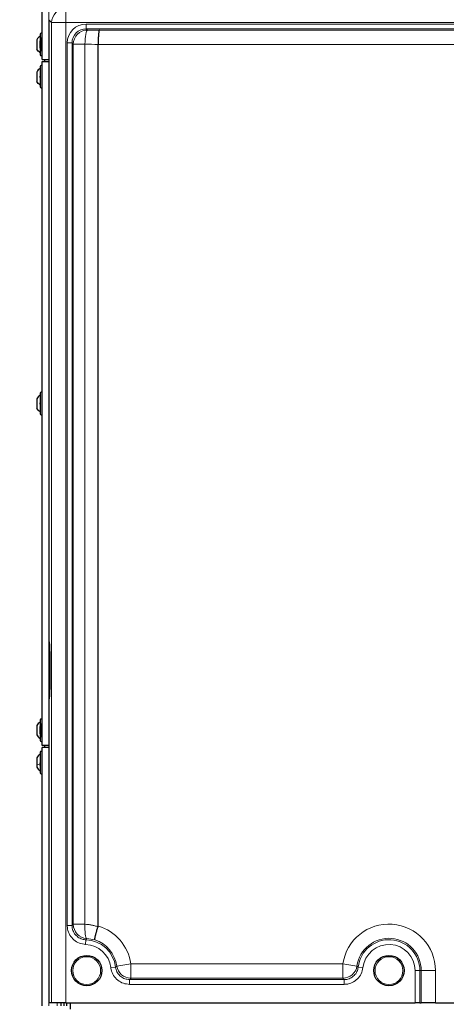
# Model space of a CAD drawing. Header units: millimetres. Extents: x 5 to 418, y 2 to 292.
# Tile 21 of 93: x 59 to 96, y 136 to 222. Entities that reach past the tile are written whole.
import ezdxf

# ---------------------------------------------------------------- set-up
doc = ezdxf.new("R2010")
doc.units = ezdxf.units.MM
doc.layers.add('SLD-0', color=7, linetype='Continuous')
doc.styles.add('SLDTEXTSTYLE0', font='TXT', dxfattribs={"width": 0.605})
doc.dimstyles.new('SLDDIMSTYLE2', dxfattribs={"dimtxt": 3.5, "dimasz": 3.5, "dimexe": 0, "dimexo": 0.0625, "dimgap": 0.875, "dimtad": 1, "dimlfac": 6, "dimrnd": 1e-09, "dimzin": 12, "dimdsep": 46, "dimtxsty": 'SLDTEXTSTYLE0', "dimsah": 1, "dimcen": 0.09, "dimadec": 0, "dimazin": 3, "dimtfac": 1, "dimtofl": 0, "dimtmove": 0, "dimatfit": 3, "dimfxl": 1, "dimfrac": 2, "dimtolj": 1, "dimtzin": 12, "dimarcsym": 0})

# ---------------------------------------------------------------- blocks, each defined once
blk = doc.blocks.new('_D_2')
at = {"layer": 'SLD-0', "color": 7}
for p, q in [((63.136, 260.218), (49.594, 260.218)), ((50.594, 98.552), (50.594, 260.218)), ((63.136, 98.552), (49.594, 98.552))]:
    blk.add_line(p, q, dxfattribs=at)
for points in [[(50.594, 260.218), (50.134, 256.718), (51.054, 256.718)], [(50.594, 98.552), (51.054, 102.052), (50.134, 102.052)]]:
    blk.add_solid(points, dxfattribs=at)
at = {"layer": 'SLD-0', "color": 7, "insert": (46.082, 175.375), "char_height": 3.5, "attachment_point": 1, "rotation": 90, "style": 'SLDTEXTSTYLE0'}
blk.add_mtext('970', dxfattribs=at)

msp = doc.modelspace()

# ---------------------------------------------------------------- linework, layer by layer
at = {"color": 7, "linetype": 'Continuous', "lineweight": 25}
for p, q in [((61.0526, 218.3933), (61.0526, 249.6433)), ((61.6359, 221.895), (61.6359, 167.3099)), ((60.8859, 220.6266), (60.8859, 220.0379)), ((61.0526, 220.2708), (60.9693, 220.2708)), ((60.9693, 219.1824), (60.9693, 220.2708)), ((60.5943, 220.1391), (60.5943, 219.3141)), ((60.8859, 219.4029), (60.8859, 220.0503)), ((60.8859, 219.4153), (60.8859, 218.8266)), ((65.9693, 219.7308), (65.9693, 219.7299)), ((65.9693, 142.3853), (65.9693, 219.7299)), ((60.9693, 219.1824), (61.0526, 219.1824)), ((60.8859, 217.7933), (60.8859, 215.9933)), ((61.0526, 218.3933), (61.6359, 218.3933)), ((61.0526, 158.2266), (61.0526, 218.2266)), ((61.0526, 218.2266), (61.6359, 218.2266)), ((61.3026, 218.2266), (61.3026, 218.3933)), ((60.5943, 217.3058), (60.5943, 216.4808)), ((60.5943, 188.6391), (60.5943, 187.8141)), ((60.8859, 189.1266), (60.8859, 187.3266)), ((61.6359, 167.3099), (61.6971, 167.3099)), ((61.7407, 166.4766), (61.7407, 163.1433)), ((61.6359, 162.3099), (61.6359, 135.6433)), ((61.6971, 162.3099), (61.6359, 162.3099)), ((60.5943, 159.9711), (60.5943, 159.1487)), ((60.8859, 160.4599), (60.8859, 159.8836)), ((60.8859, 159.2362), (60.8859, 159.8836)), ((61.0526, 160.1041), (60.9693, 160.1041)), ((60.9693, 159.0158), (60.9693, 160.1041)), ((60.8859, 159.236), (60.8859, 158.6599)), ((60.9693, 159.0158), (61.0526, 159.0158)), ((61.6359, 158.2266), (61.0526, 158.2266)), ((61.3026, 158.0599), (61.3026, 158.2266)), ((60.8859, 157.6266), (60.8859, 156.45)), ((61.0526, 135.3933), (61.0526, 158.0599)), ((61.6359, 158.0599), (61.0526, 158.0599)), ((60.5943, 157.1391), (60.5943, 156.5998)), ((60.5943, 156.5998), (60.5943, 156.3141)), ((60.8859, 156.45), (60.8859, 155.8266)), ((65.9595, 142.3211), (65.9693, 142.3853)), ((61.8935, 135.6433), (61.6359, 135.6433)), ((63.1418, 135.6433), (61.8935, 135.6433)), ((62.7193, 135.3933), (62.7193, 135.6433)), ((62.9693, 135.6433), (62.9693, 135.3933)), ((63.1418, 135.6433), (93.7624, 135.6433)), ((63.2193, 135.3933), (63.2193, 135.6433)), ((63.5526, 135.0933), (63.5526, 135.6433)), ((94.1785, 135.6433), (93.7624, 135.6433)), ((94.1785, 135.6433), (94.3001, 135.6433)), ((95.5484, 135.6433), (94.3001, 135.6433)), ((95.5484, 135.6433), (117.7235, 135.6433))]:
    msp.add_line(p, q, dxfattribs=at)
at = {"color": 7, "linetype": 'Continuous', "lineweight": 18}
for p, q in [((61.6359, 218.3933), (61.6359, 249.6433)), ((63.1418, 221.6374), (63.1418, 222.8857)), ((61.8935, 221.6374), (61.6359, 221.895)), ((63.1418, 221.6374), (61.8935, 221.6374)), ((61.8935, 135.6433), (61.8935, 221.6374)), ((141.7967, 221.6374), (63.1418, 221.6374)), ((63.1418, 221.6374), (63.1418, 135.6433)), ((64.9268, 221.1007), (64.9268, 221.5168)), ((64.9268, 221.5168), (140.0118, 221.5168)), ((64.9268, 221.1007), (65.0388, 220.9887)), ((140.0118, 221.1007), (64.9268, 221.1007)), ((66.0748, 220.9791), (138.8637, 220.9791)), ((63.6785, 219.8525), (63.2624, 219.8525)), ((63.2624, 142.4321), (63.2624, 219.8525)), ((63.7905, 219.7404), (63.6785, 219.8525)), ((63.6785, 219.8525), (63.6785, 142.4321)), ((63.7905, 219.7404), (64.8155, 219.7404)), ((63.7905, 142.5393), (63.7905, 219.7404)), ((64.8155, 219.7404), (64.8155, 142.5393)), ((138.9693, 219.7308), (65.9693, 219.7308)), ((61.6359, 218.2266), (61.6359, 158.2266)), ((61.6359, 135.3933), (61.6359, 158.0599)), ((63.7905, 142.5393), (64.8155, 142.5393)), ((63.6785, 142.4321), (63.2624, 142.4321)), ((64.8876, 141.1845), (64.8745, 140.7686)), ((65.6855, 141.1662), (64.9664, 141.2931)), ((67.4936, 138.7898), (67.0803, 138.7417)), ((67.6047, 138.8785), (68.8404, 139.0557)), ((68.8404, 139.0557), (87.4315, 139.0557)), ((68.8404, 137.8074), (68.8404, 139.0557)), ((88.6671, 138.8785), (87.4315, 139.0557)), ((87.4315, 137.8074), (87.4315, 139.0557)), ((88.7782, 138.7898), (89.1915, 138.7417)), ((94.1785, 138.4766), (93.7624, 138.4766)), ((93.7624, 135.6433), (93.7624, 138.4766)), ((94.1785, 138.4766), (94.3001, 138.4766)), ((94.1785, 138.4766), (94.1785, 135.6433)), ((94.3001, 138.4766), (95.5484, 138.4766)), ((94.3001, 135.6433), (94.3001, 138.4766)), ((95.5484, 138.4766), (95.5484, 135.6433)), ((68.7336, 137.6858), (87.5383, 137.6858)), ((68.7336, 137.6858), (68.7336, 137.2697)), ((87.4315, 137.8074), (68.8404, 137.8074)), ((87.5383, 137.6858), (87.5383, 137.2697)), ((87.5383, 137.2697), (68.7336, 137.2697)), ((62.3859, 135.3933), (62.3859, 135.6433))]:
    msp.add_line(p, q, dxfattribs=at)
at = {"color": 7, "linetype": 'Continuous', "lineweight": 18, "flags": 128}
for points in [[(65.0388, 220.9887), (64.9966, 220.9541), (64.9559, 220.8759), (64.9182, 220.7568), (64.8848, 220.6012), (64.857, 220.4146), (64.8357, 220.2038), (64.8217, 219.9763), (64.8155, 219.7404)], [(64.9664, 141.2931), (64.9265, 141.3297), (64.8907, 141.4092), (64.8601, 141.5287), (64.8358, 141.6841), (64.8188, 141.8699), (64.8095, 142.0794), (64.8084, 142.3052), (64.8155, 142.5393)]]:
    msp.add_lwpolyline(points, dxfattribs=at)
at = {"color": 7, "linetype": 'Continuous', "lineweight": 25}
for centre in [(64.9693, 138.4766), (91.4693, 138.4766)]:
    msp.add_circle(centre, 1.3333, dxfattribs=at)
at = {"color": 7, "linetype": 'Continuous', "lineweight": 18}
for centre in [(64.9693, 138.4766), (91.4693, 138.4766)]:
    msp.add_circle(centre, 1.2195, dxfattribs=at)
for centre, radius, start, end in [((63.1458, 221.6334), 1.2523, 90.183596, 179.816404), ((65.0428, 219.7364), 1.2523, 90.183596, 179.816404), ((65.0428, 142.543), 1.2523, 180.170862, 266.501696), ((91.4693, 138.4766), 4.0791, 0, 171.83829), ((64.8026, 138.4766), 4.0791, 8.16171, 73.380718), ((64.8026, 138.4766), 2.7092, 6.638215, 88.202274), ((64.8026, 138.4766), 2.8308, 8.16171, 71.827296), ((91.4693, 138.4766), 2.8308, 0, 171.83829), ((91.4693, 138.4766), 2.7092, 0, 173.361785), ((64.8026, 138.4766), 2.2931, 6.638215, 88.202274), ((91.4693, 138.4766), 2.2931, 0, 173.361785), ((68.8438, 139.0596), 1.2522, 188.315822, 269.845888), ((87.4281, 139.0596), 1.2522, 270.154112, 351.684178)]:
    msp.add_arc(centre, radius, start, end, dxfattribs=at)
at = {"color": 7, "linetype": 'Continuous', "lineweight": 25}
for centre, radius, start, end in [((60.9693, 220.6266), 0.0833, 360, 180), ((61.2193, 220.0503), 0.3333, 138.590378, 180), ((61.2193, 219.4029), 0.3333, 180, 221.409622), ((60.9693, 218.8266), 0.0833, 180, 0), ((60.9693, 217.7933), 0.0833, 360, 180), ((60.9693, 215.9933), 0.0833, 180, 0), ((60.9693, 189.1266), 0.0833, 360, 180), ((60.9693, 187.3266), 0.0833, 180, 0), ((60.9693, 160.4599), 0.0833, 360, 180), ((61.2193, 159.8836), 0.3333, 138.590378, 180), ((61.2193, 159.2362), 0.3333, 180, 221.409622), ((60.9693, 158.6599), 0.0833, 180, 0), ((60.9693, 157.6266), 0.0833, 360, 180), ((60.9693, 155.8266), 0.0833, 180, 0)]:
    msp.add_arc(centre, radius, start, end, dxfattribs=at)
at = {"color": 7, "linetype": 'Continuous', "lineweight": 18}
for centre, major_axis, ratio, start_param, end_param in [((64.9313, 219.8479), (1.1817, -1.1817), 0.9972647, 2.357564, 3.9256213), ((64.9313, 219.8479), (0.8879, -0.8879), 0.9954519, 2.357564, 3.9256213), ((82.6827, 226.0807), (98.75, 0), 0.0524078, 4.5327516, 4.5434042), ((82.6827, 224.8324), (100, 0), 0.0517527, 4.5327516, 4.5444662)]:
    msp.add_ellipse(centre, major_axis=major_axis, ratio=ratio, start_param=start_param, end_param=end_param, dxfattribs=at)
at = {"color": 7, "linetype": 'Continuous', "lineweight": 25}
for centre, start_param, end_param in [((61.6971, 166.4766), 4.712389, 6.2831853), ((61.6971, 163.1433), 3.1415927, 4.712389)]:
    msp.add_ellipse(centre, major_axis=(0, 0.8333), ratio=0.0524078, start_param=start_param, end_param=end_param, dxfattribs=at)
for points in [[(60.8859, 220.4599), (60.8281, 220.4148), (60.7125, 220.3246), (60.6337, 220.2009), (60.5943, 220.1391)], [(60.8859, 218.9933), (60.8281, 219.0384), (60.7125, 219.1286), (60.6337, 219.2523), (60.5943, 219.3141)], [(60.8859, 217.6266), (60.8281, 217.5815), (60.7125, 217.4913), (60.6337, 217.3676), (60.5943, 217.3058)], [(60.8859, 216.1599), (60.8281, 216.2051), (60.7125, 216.2953), (60.6337, 216.4189), (60.5943, 216.4808)], [(60.8859, 188.9599), (60.8281, 188.9148), (60.7125, 188.8246), (60.6337, 188.7009), (60.5943, 188.6391)], [(60.8859, 187.4933), (60.8281, 187.5384), (60.7125, 187.6286), (60.6337, 187.7523), (60.5943, 187.8141)], [(60.8859, 160.291), (60.8281, 160.246), (60.7125, 160.156), (60.6337, 160.0328), (60.5943, 159.9711)]]:
    msp.add_open_spline(points, degree=3, dxfattribs=at)
for points, knots in [([(66.0748, 220.9791), (66.0746, 220.979), (66.0685, 220.9751), (66.0506, 220.9452), (66.0222, 220.8093), (65.9943, 220.5248), (65.9746, 220.1515), (65.971, 219.8711), (65.9693, 219.7308)], [0, 0, 0, 0, 0.0037153, 0.1138665, 0.3361641, 0.5577007, 0.7788433, 1, 1, 1, 1]), ([(60.9145, 219.6536), (60.9106, 219.6561), (60.9028, 219.6611), (60.8936, 219.6777), (60.8874, 219.7001), (60.8852, 219.7264), (60.8874, 219.7528), (60.8935, 219.7753), (60.9027, 219.7921), (60.9105, 219.7971), (60.9145, 219.7996)], [0, 0, 0, 0, 0.1252217, 0.2494831, 0.3743256, 0.4990628, 0.6238964, 0.749388, 0.8744406, 1, 1, 1, 1]), ([(60.9145, 216.8203), (60.9106, 216.8228), (60.9028, 216.8278), (60.8936, 216.8444), (60.8874, 216.8667), (60.8852, 216.8931), (60.8874, 216.9195), (60.8935, 216.942), (60.9027, 216.9587), (60.9105, 216.9637), (60.9145, 216.9662)], [0, 0, 0, 0, 0.1252217, 0.2494831, 0.3743256, 0.4990628, 0.6238964, 0.749388, 0.8744406, 1, 1, 1, 1]), ([(60.9145, 188.1536), (60.9106, 188.1561), (60.9028, 188.1611), (60.8936, 188.1777), (60.8874, 188.2001), (60.8852, 188.2264), (60.8874, 188.2528), (60.8935, 188.2753), (60.9027, 188.2921), (60.9105, 188.2971), (60.9145, 188.2996)], [0, 0, 0, 0, 0.1252217, 0.2494831, 0.3743256, 0.4990628, 0.6238964, 0.749388, 0.8744406, 1, 1, 1, 1]), ([(60.5943, 159.1491), (60.6337, 159.0875), (60.7125, 158.9643), (60.8281, 158.8744), (60.8859, 158.8295)], [0, 0, 0, 0, 0.5, 1, 1, 1, 1]), ([(60.9145, 159.5123), (60.9106, 159.5154), (60.9028, 159.5216), (60.8936, 159.5397), (60.8874, 159.563), (60.8852, 159.5896), (60.8874, 159.6155), (60.8935, 159.6369), (60.9027, 159.6521), (60.9105, 159.6559), (60.9145, 159.6578)], [0, 0, 0, 0, 0.1252217, 0.2494831, 0.3743256, 0.4990628, 0.6238964, 0.749388, 0.8744406, 1, 1, 1, 1]), ([(60.8859, 157.4599), (60.8281, 157.4148), (60.7125, 157.3246), (60.6337, 157.2009), (60.5943, 157.1391)], [0, 0, 0, 0, 0.5000001, 1, 1, 1, 1]), ([(60.9145, 156.5887), (60.9106, 156.5896), (60.9028, 156.5914), (60.8936, 156.6036), (60.8874, 156.6227), (60.8852, 156.6475), (60.8874, 156.6743), (60.8935, 156.699), (60.9027, 156.7194), (60.9105, 156.7274), (60.9145, 156.7315)], [0, 0, 0, 0, 0.1252207, 0.2494814, 0.3743239, 0.4990613, 0.6238954, 0.7493873, 0.8744403, 1, 1, 1, 1]), ([(60.5943, 156.3141), (60.6337, 156.2523), (60.7125, 156.1286), (60.8281, 156.0384), (60.8859, 155.9933)], [0, 0, 0, 0, 0.4999999, 1, 1, 1, 1]), ([(65.6855, 141.1662), (65.6854, 141.1664), (65.6838, 141.1684), (65.6813, 141.1738), (65.6787, 141.1872), (65.6778, 141.2085), (65.6797, 141.2402), (65.6843, 141.2802), (65.6918, 141.3278), (65.7019, 141.3822), (65.7146, 141.4431), (65.7299, 141.5113), (65.7477, 141.5853), (65.7677, 141.6644), (65.7898, 141.7478), (65.8141, 141.8366), (65.8488, 141.959), (65.8869, 142.0878), (65.9274, 142.2196), (65.9488, 142.2872), (65.9595, 142.3211)], [0, 0, 0, 0, 0.0033364, 0.0430302, 0.0828571, 0.1393686, 0.1962675, 0.2543895, 0.3129351, 0.3692236, 0.4258987, 0.483795, 0.5421144, 0.598349, 0.6553837, 0.7128251, 0.7711025, 0.8838623, 0.9417183, 1, 1, 1, 1])]:
    msp.add_open_spline(points, degree=3, knots=knots, dxfattribs=at)
at = {"color": 7, "linetype": 'Continuous', "lineweight": 18}
msp.add_open_spline([(60.8859, 156.5012), (60.8281, 156.5151), (60.7125, 156.5428), (60.6337, 156.5808), (60.5943, 156.5998)], degree=3, dxfattribs=at)
for points, knots in [([(63.6785, 142.4321), (63.7022, 142.4551), (63.7396, 142.4911), (63.777, 142.5264), (63.7905, 142.5393)], [0, 0, 0, 0, 0.6368275, 1, 1, 1, 1]), ([(64.8155, 142.5393), (64.9113, 142.5328), (65.1035, 142.5197), (65.391, 142.4742), (65.6777, 142.4109), (65.8654, 142.3511), (65.9595, 142.3211)], [0, 0, 0, 0, 0.24700033, 0.495164, 0.74695738, 1, 1, 1, 1]), ([(64.8745, 140.7686), (64.688, 140.7928), (64.3148, 140.8413), (63.8251, 141.1438), (63.4622, 141.5778), (63.2849, 142.035), (63.2684, 142.3267), (63.2624, 142.4321)], [0, 0, 0, 0, 0.219195, 0.4384041, 0.6573012, 0.8760805, 1, 1, 1, 1]), ([(63.6785, 142.4321), (63.6829, 142.353), (63.6951, 142.1341), (63.8279, 141.7915), (64.1, 141.4636), (64.4523, 141.2546), (64.7299, 141.1914), (64.8699, 141.1852), (64.8876, 141.1845)], [0, 0, 0, 0, 0.123933, 0.3426326, 0.5613803, 0.7804679, 0.9721889, 1, 1, 1, 1]), ([(64.9664, 141.2931), (64.9567, 141.28), (64.9302, 141.2441), (64.9042, 141.2077), (64.8876, 141.1845)], [0, 0, 0, 0, 0.3631783, 1, 1, 1, 1]), ([(68.7336, 137.2697), (68.5463, 137.2881), (68.1719, 137.3248), (67.6732, 137.6118), (67.2962, 138.0341), (67.1252, 138.4415), (67.089, 138.6837), (67.0803, 138.7417)], [0, 0, 0, 0, 0.2319044, 0.4638218, 0.6954578, 0.9270245, 1, 1, 1, 1]), ([(67.4936, 138.7898), (67.5184, 138.8093), (67.5557, 138.8386), (67.5924, 138.8685), (67.6047, 138.8785)], [0, 0, 0, 0, 0.66386946, 1, 1, 1, 1]), ([(67.4936, 138.7898), (67.5001, 138.7462), (67.5271, 138.5645), (67.6552, 138.2588), (67.9379, 137.942), (68.3121, 137.7268), (68.5931, 137.6995), (68.7336, 137.6858)], [0, 0, 0, 0, 0.0730086, 0.3045928, 0.5361674, 0.7680387, 1, 1, 1, 1]), ([(87.5383, 137.6858), (87.5823, 137.6872), (87.7659, 137.693), (88.0844, 137.7849), (88.4318, 138.0291), (88.6888, 138.3759), (88.7484, 138.6518), (88.7782, 138.7898)], [0, 0, 0, 0, 0.0730087, 0.304593, 0.5361675, 0.7680387, 1, 1, 1, 1]), ([(89.1915, 138.7417), (89.1516, 138.5578), (89.0718, 138.1901), (88.7291, 137.728), (88.2661, 137.4023), (87.8417, 137.2796), (87.597, 137.2716), (87.5383, 137.2697)], [0, 0, 0, 0, 0.2319044, 0.4638217, 0.6954575, 0.9270244, 1, 1, 1, 1]), ([(88.6671, 138.8785), (88.6795, 138.8685), (88.7162, 138.8386), (88.7535, 138.8093), (88.7782, 138.7898)], [0, 0, 0, 0, 0.3361305, 1, 1, 1, 1]), ([(68.8404, 137.8074), (68.8285, 137.7938), (68.7933, 137.7532), (68.7574, 137.7127), (68.7336, 137.6858)], [0, 0, 0, 0, 0.3361257, 1, 1, 1, 1]), ([(87.5383, 137.6858), (87.5145, 137.7127), (87.4785, 137.7532), (87.4433, 137.7938), (87.4315, 137.8074)], [0, 0, 0, 0, 0.6638743, 1, 1, 1, 1])]:
    msp.add_open_spline(points, degree=3, knots=knots, dxfattribs=at)

# ---------------------------------------------------------------- dimensions: what is measured, and where the dimension line sits
at = {"layer": 'SLD-0', "color": 7}
dim = msp.add_linear_dim(base=(50.5936, 260.2183), p1=(63.1359, 98.5516), p2=(63.1359, 260.2183), angle=90, dimstyle='SLDDIMSTYLE2', dxfattribs=at)
dim.commit()
dim.dimension.update_dxf_attribs({"geometry": '_D_2', "text_midpoint": (50.5936, 179.3849), "dimtype": 160})

doc.saveas('drawing.dxf')
